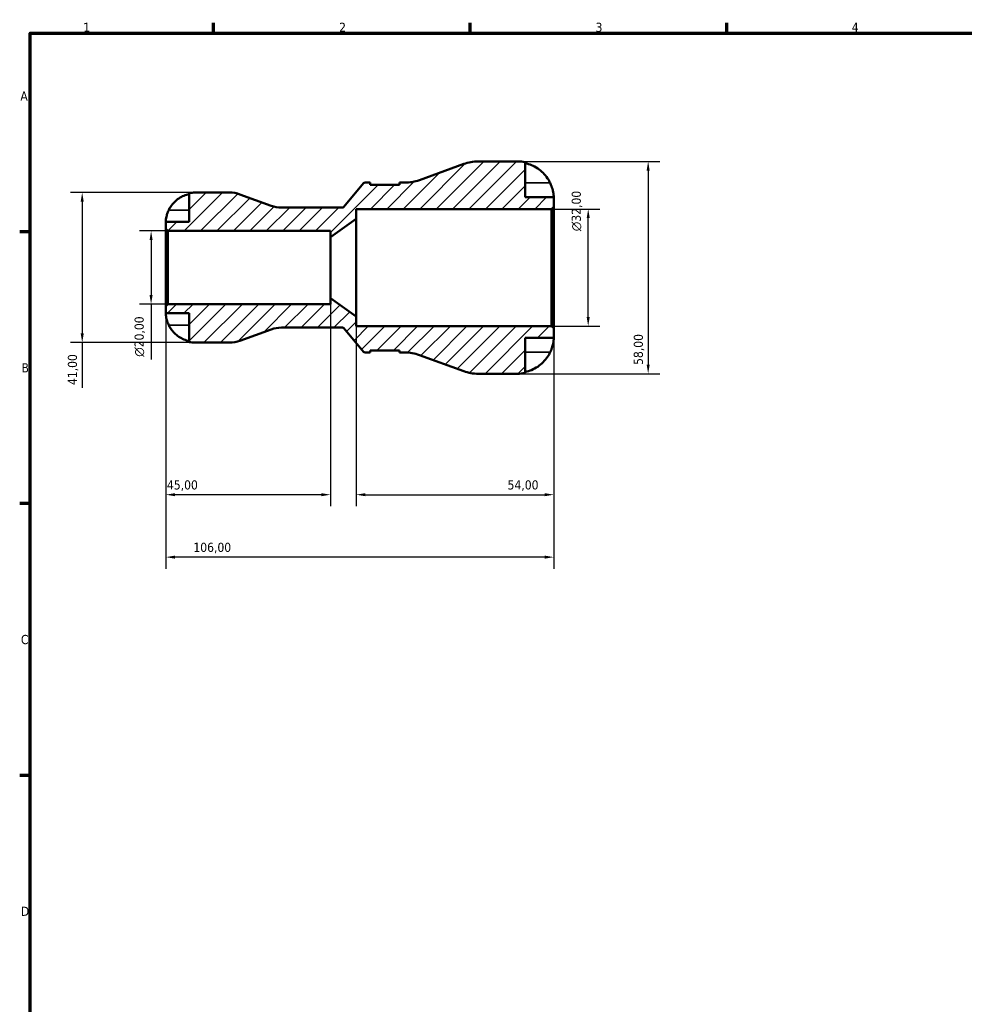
# Model space of a CAD drawing. Header units: millimetres. Extents: x 0 to 905, y 0 to 594.
# Tile 4 of 9: x 17 to 275, y 309 to 578. Entities that reach past the tile are written whole.
import ezdxf

# ---------------------------------------------------------------- set-up
doc = ezdxf.new("R2010")
doc.units = ezdxf.units.MM
for name, color, linetype, lineweight in [('Border (ISO)', 7, 'Continuous', 70), ('Dimension (ISO)', 7, 'Continuous', 25), ('Hatch (ISO)', 7, 'Continuous', 18), ('Visible (ISO)', 7, 'Continuous', 50), ('Visible Narrow (ISO)', 7, 'Continuous', 35)]:
    doc.layers.add(name, color=color, linetype=linetype, lineweight=lineweight)
doc.styles.add('Note Text (ISO)', font='tahoma.ttf')
doc.dimstyles.new('Default (ISO)', dxfattribs={"dimtxt": 2.5, "dimasz": 2.5, "dimexe": 3.175, "dimexo": 0, "dimgap": 0.762, "dimtad": 1, "dimrnd": 1e-08, "dimzin": 0, "dimtxsty": 'Note Text (ISO)', "dimcen": 0.09, "dimdle": 10, "dimclrd": 256, "dimclre": 256, "dimclrt": 232, "dimazin": 0, "dimtfac": 1.40208, "dimtmove": 0, "dimatfit": 3, "dimfxl": 1, "dimtolj": 1, "dimtzin": 0, "dimlwd": -1, "dimlwe": -1, "dimarcsym": 0})

# ---------------------------------------------------------------- blocks, each defined once
blk = doc.blocks.new('Borders Default Border')
at = {"layer": 'Border (ISO)'}
for p, q in [((70.08, 574), (70.08, 576.9)), ((140.17, 574), (140.17, 576.9)), ((210.25, 574), (210.25, 576.9)), ((20, 519.75), (17.1, 519.75)), ((20, 445.5), (17.1, 445.5)), ((20, 371.25), (17.1, 371.25))]:
    blk.add_line(p, q, dxfattribs=at)
at = {"layer": 'Border (ISO)', "flags": 128}
blk.add_lwpolyline([(20, 20), (20, 574), (821, 574), (821, 20), (20, 20)], dxfattribs=at)
at = {"layer": 'Border (ISO)', "color": 232, "true_color": 0xca0064, "char_height": 2.5, "attachment_point": 7, "style": 'Note Text (ISO)'}
for s, insert in [('1', (34.48, 574.4)), ('2', (104.37, 574.4)), ('3', (174.43, 574.35)), ('4', (244.42, 574.4)), ('A', (17.29, 555.62)), ('B', (17.59, 481.37)), ('C', (17.43, 407.08)), ('D', (17.43, 332.88))]:
    blk.add_mtext(s, dxfattribs=dict(at, insert=insert))
blk = doc.blocks.new('*D7')
at = {"layer": 'Defpoints', "color": 0, "transparency": 16777216}
for p in [(153.2, 539), (153.2, 481), (188.8, 481)]:
    blk.add_point(p, dxfattribs=at)
at = {"layer": 'Dimension (ISO)', "transparency": 16777216}
for p, q in [((153.2, 539), (191.97, 539)), ((188.8, 536.5), (188.8, 483.5)), ((153.2, 481), (191.97, 481))]:
    blk.add_line(p, q, dxfattribs=at)
for points in [[(188.38, 536.5), (189.21, 536.5), (188.8, 539)], [(188.38, 483.5), (189.21, 483.5), (188.8, 481)]]:
    blk.add_solid(points, dxfattribs=at)
at = {"layer": 'Dimension (ISO)', "color": 232, "true_color": 0xca0064, "transparency": 16777216, "insert": (184.86, 483.4), "char_height": 2.5, "attachment_point": 1, "rotation": 90, "style": 'Note Text (ISO)'}
blk.add_mtext('\\A1;58,00', dxfattribs=at)
blk = doc.blocks.new('*D8')
at = {"layer": 'Defpoints', "color": 0, "transparency": 16777216}
for p in [(162.42, 526), (172.42, 526), (162.42, 494)]:
    blk.add_point(p, dxfattribs=at)
at = {"layer": 'Dimension (ISO)', "transparency": 16777216}
for p, q in [((162.42, 526), (175.59, 526)), ((172.42, 496.5), (172.42, 523.5)), ((162.42, 494), (175.59, 494))]:
    blk.add_line(p, q, dxfattribs=at)
for points in [[(172, 523.5), (172.84, 523.5), (172.42, 526)], [(172, 496.5), (172.84, 496.5), (172.42, 494)]]:
    blk.add_solid(points, dxfattribs=at)
at = {"layer": 'Dimension (ISO)', "color": 232, "true_color": 0xca0064, "transparency": 16777216, "insert": (167.9, 519.94), "char_height": 2.5, "attachment_point": 1, "rotation": 90, "style": 'Note Text (ISO)'}
blk.add_mtext('\\A1;\\fAIGDT|b0|i0;\\H2.5000;\\ln\\fTahoma|b0|i0;\\H2.5000;32,00', dxfattribs=at)
blk = doc.blocks.new('*D9')
at = {"layer": 'Defpoints', "color": 0, "transparency": 16777216}
for p in [(102, 501.67), (57, 499.42), (57, 447.95)]:
    blk.add_point(p, dxfattribs=at)
at = {"layer": 'Dimension (ISO)', "transparency": 16777216}
for p, q in [((102, 501.67), (102, 444.77)), ((57, 499.42), (57, 444.77)), ((99.5, 447.95), (59.5, 447.95))]:
    blk.add_line(p, q, dxfattribs=at)
for points in [[(59.5, 448.36), (59.5, 447.53), (57, 447.95)], [(99.5, 448.36), (99.5, 447.53), (102, 447.95)]]:
    blk.add_solid(points, dxfattribs=at)
at = {"layer": 'Dimension (ISO)', "color": 232, "true_color": 0xca0064, "transparency": 16777216, "insert": (57.33, 451.88), "char_height": 2.5, "attachment_point": 1, "style": 'Note Text (ISO)'}
blk.add_mtext('\\A1;45,00', dxfattribs=at)
blk = doc.blocks.new('*D10')
at = {"layer": 'Defpoints', "color": 0, "transparency": 16777216}
for p in [(109, 496.67), (163, 493.42), (163, 447.95)]:
    blk.add_point(p, dxfattribs=at)
at = {"layer": 'Dimension (ISO)', "transparency": 16777216}
for p, q in [((109, 496.67), (109, 444.77)), ((163, 493.42), (163, 444.77)), ((111.5, 447.95), (160.5, 447.95))]:
    blk.add_line(p, q, dxfattribs=at)
for points in [[(111.5, 448.36), (111.5, 447.53), (109, 447.95)], [(160.5, 448.36), (160.5, 447.53), (163, 447.95)]]:
    blk.add_solid(points, dxfattribs=at)
at = {"layer": 'Dimension (ISO)', "color": 232, "true_color": 0xca0064, "transparency": 16777216, "insert": (150.4, 451.88), "char_height": 2.5, "attachment_point": 1, "style": 'Note Text (ISO)'}
blk.add_mtext('\\A1;54,00', dxfattribs=at)
blk = doc.blocks.new('*D11')
at = {"layer": 'Defpoints', "color": 0, "transparency": 16777216}
for p in [(57, 499.42), (163, 493.42), (57, 430.89)]:
    blk.add_point(p, dxfattribs=at)
at = {"layer": 'Dimension (ISO)', "transparency": 16777216}
for p, q in [((57, 499.42), (57, 427.71)), ((163, 493.42), (163, 427.71)), ((160.5, 430.89), (59.5, 430.89))]:
    blk.add_line(p, q, dxfattribs=at)
for points in [[(59.5, 431.3), (59.5, 430.47), (57, 430.89)], [(160.5, 431.3), (160.5, 430.47), (163, 430.89)]]:
    blk.add_solid(points, dxfattribs=at)
at = {"layer": 'Dimension (ISO)', "color": 232, "true_color": 0xca0064, "transparency": 16777216, "insert": (64.55, 434.82), "char_height": 2.5, "attachment_point": 1, "style": 'Note Text (ISO)'}
blk.add_mtext('\\A1;106,00', dxfattribs=at)
blk = doc.blocks.new('*D12')
at = {"layer": 'Defpoints', "color": 0, "transparency": 16777216}
for p in [(65, 530.5), (34.18, 489.5), (65, 489.5)]:
    blk.add_point(p, dxfattribs=at)
at = {"layer": 'Dimension (ISO)', "transparency": 16777216}
for p, q in [((65, 530.5), (31, 530.5)), ((34.18, 528), (34.18, 492)), ((65, 489.5), (31, 489.5)), ((34.18, 489.5), (34.18, 477.13))]:
    blk.add_line(p, q, dxfattribs=at)
for points in [[(33.76, 528), (34.6, 528), (34.18, 530.5)], [(33.76, 492), (34.6, 492), (34.18, 489.5)]]:
    blk.add_solid(points, dxfattribs=at)
at = {"layer": 'Dimension (ISO)', "color": 232, "true_color": 0xca0064, "transparency": 16777216, "insert": (30.25, 477.9), "char_height": 2.5, "attachment_point": 1, "rotation": 90, "style": 'Note Text (ISO)'}
blk.add_mtext('\\A1;41,00', dxfattribs=at)
blk = doc.blocks.new('*D13')
at = {"layer": 'Defpoints', "color": 0, "transparency": 16777216}
for p in [(57.58, 520), (53, 500), (57.58, 500)]:
    blk.add_point(p, dxfattribs=at)
at = {"layer": 'Dimension (ISO)', "transparency": 16777216}
for p, q in [((57.58, 520), (49.82, 520)), ((53, 517.5), (53, 502.5)), ((57.58, 500), (49.82, 500)), ((53, 500), (53, 484.87))]:
    blk.add_line(p, q, dxfattribs=at)
for points in [[(52.58, 517.5), (53.42, 517.5), (53, 520)], [(52.58, 502.5), (53.42, 502.5), (53, 500)]]:
    blk.add_solid(points, dxfattribs=at)
at = {"layer": 'Dimension (ISO)', "color": 232, "true_color": 0xca0064, "transparency": 16777216, "insert": (48.48, 485.63), "char_height": 2.5, "attachment_point": 1, "rotation": 90, "style": 'Note Text (ISO)'}
blk.add_mtext('\\A1;\\fAIGDT|b0|i0;\\H2.5000;\\ln\\fTahoma|b0|i0;\\H2.5000;20,00', dxfattribs=at)

msp = doc.modelspace()

# ---------------------------------------------------------------- hatches: boundary and pattern name
at = {"layer": 'Hatch (ISO)'}
h = msp.add_hatch(dxfattribs=at)
h.set_pattern_fill('ANSI31', color=256, scale=25.4, style=0)
h.set_pattern_definition([(45, (0, 0), (-2.245064, 2.245064), [])])
edge = h.paths.add_edge_path()
edge.add_ellipse((142.365, 492.6), major_axis=(-3.967, -10.9), ratio=1, start_angle=0, end_angle=20)
edge.add_line((142.365, 481), (153.2, 481))
edge.add_ellipse((153.2, 490.8), major_axis=(0, -9.8), ratio=1, start_angle=0, end_angle=11.53696)
edge.add_line((155.16, 481.198), (155.16, 490.8))
edge.add_line((155.16, 490.8), (163, 490.8))
edge.add_line((163, 490.8), (163, 493.42))
edge.add_line((163, 493.42), (162.42, 494))
edge.add_line((162.42, 494), (109, 494))
edge.add_line((109, 494), (109, 496.667))
edge.add_line((109, 496.667), (102, 501.667))
edge.add_line((102, 501.667), (102, 500))
edge.add_line((102, 500), (57.58, 500))
edge.add_line((57.58, 500), (57, 499.42))
edge.add_line((57, 499.42), (57, 497.5))
edge.add_line((57, 497.5), (63.4, 497.5))
edge.add_line((63.4, 497.5), (63.4, 489.662))
edge.add_ellipse((65, 497.5), major_axis=(-1.6, -7.838), ratio=1, start_angle=0, end_angle=11.53696)
edge.add_line((65, 489.5), (74.454, 489.5))
edge.add_ellipse((74.454, 497.7), major_axis=(0, -8.2), ratio=1, start_angle=0, end_angle=20)
edge.add_line((77.258, 489.995), (85.806, 493.105))
edge.add_ellipse((88.61, 485.4), major_axis=(-2.805, 7.705), ratio=1, start_angle=340, end_angle=360, ccw=False)
edge.add_line((88.61, 493.6), (105.267, 493.6))
edge.add_ellipse((105.267, 493.1), major_axis=(0, 0.5), ratio=1, start_angle=310, end_angle=360, ccw=False)
edge.add_line((105.65, 493.421), (111.056, 486.979))
edge.add_ellipse((111.439, 487.3), major_axis=(-0.383, -0.321), ratio=1, start_angle=0, end_angle=50)
edge.add_line((111.439, 486.8), (112.889, 486.8))
edge.add_line((112.889, 486.8), (112.889, 487.38))
edge.add_line((112.889, 487.38), (120.889, 487.38))
edge.add_line((120.889, 487.38), (120.889, 486.8))
edge.add_line((120.889, 486.8), (122.339, 486.8))
edge.add_ellipse((122.339, 475.2), major_axis=(0, 11.6), ratio=1, start_angle=340, end_angle=360, ccw=False)
edge.add_line((126.306, 486.1), (138.398, 481.7))
edge = h.paths.add_edge_path()
edge.add_ellipse((142.365, 527.4), major_axis=(0, 11.6), ratio=1, start_angle=0, end_angle=20)
edge.add_line((138.398, 538.3), (126.306, 533.9))
edge.add_ellipse((122.339, 544.8), major_axis=(3.967, -10.9), ratio=1, start_angle=340, end_angle=360, ccw=False)
edge.add_line((122.339, 533.2), (120.889, 533.2))
edge.add_line((120.889, 533.2), (120.889, 532.62))
edge.add_line((120.889, 532.62), (112.889, 532.62))
edge.add_line((112.889, 532.62), (112.889, 533.2))
edge.add_line((112.889, 533.2), (111.439, 533.2))
edge.add_ellipse((111.439, 532.7), major_axis=(0, 0.5), ratio=1, start_angle=0, end_angle=50)
edge.add_line((111.056, 533.021), (105.65, 526.579))
edge.add_ellipse((105.267, 526.9), major_axis=(0.383, -0.321), ratio=1, start_angle=310, end_angle=360, ccw=False)
edge.add_line((105.267, 526.4), (88.61, 526.4))
edge.add_ellipse((88.61, 534.6), major_axis=(0, -8.2), ratio=1, start_angle=340, end_angle=360, ccw=False)
edge.add_line((85.806, 526.895), (77.258, 530.005))
edge.add_ellipse((74.454, 522.3), major_axis=(2.805, 7.705), ratio=1, start_angle=0, end_angle=20)
edge.add_line((74.454, 530.5), (65, 530.5))
edge.add_ellipse((65, 522.5), major_axis=(0, 8), ratio=1, start_angle=0, end_angle=11.53696)
edge.add_line((63.4, 530.338), (63.4, 522.5))
edge.add_line((63.4, 522.5), (57, 522.5))
edge.add_line((57, 522.5), (57, 520.58))
edge.add_line((57, 520.58), (57.58, 520))
edge.add_line((57.58, 520), (102, 520))
edge.add_line((102, 520), (102, 518.333))
edge.add_line((102, 518.333), (109, 523.333))
edge.add_line((109, 523.333), (109, 526))
edge.add_line((109, 526), (162.42, 526))
edge.add_line((162.42, 526), (163, 526.58))
edge.add_line((163, 526.58), (163, 529.2))
edge.add_line((163, 529.2), (155.16, 529.2))
edge.add_line((155.16, 529.2), (155.16, 538.802))
edge.add_ellipse((153.2, 529.2), major_axis=(1.96, 9.602), ratio=1, start_angle=0, end_angle=11.53696)
edge.add_line((153.2, 539), (142.365, 539))

# ---------------------------------------------------------------- linework, layer by layer
at = {"layer": 'Visible (ISO)'}
for p, q in [((138.398, 538.3), (126.306, 533.9)), ((153.2, 539), (142.365, 539)), ((155.16, 529.2), (155.16, 538.802)), ((111.056, 533.021), (105.65, 526.579)), ((112.889, 533.2), (111.439, 533.2)), ((112.889, 532.62), (112.889, 533.2)), ((122.339, 533.2), (120.889, 533.2)), ((120.889, 533.2), (120.889, 532.62)), ((63.4, 530.338), (63.4, 522.5)), ((74.454, 530.5), (65, 530.5)), ((85.806, 526.895), (77.258, 530.005)), ((120.889, 532.62), (112.889, 532.62)), ((163, 529.2), (155.16, 529.2)), ((163, 526.58), (163, 529.2)), ((105.267, 526.4), (88.61, 526.4)), ((109, 523.333), (109, 526)), ((109, 526), (162.42, 526)), ((162.42, 526), (163, 526.58)), ((162.42, 526), (162.42, 494)), ((163, 493.42), (163, 526.58)), ((63.4, 522.5), (57, 522.5)), ((57, 522.5), (57, 520.58)), ((102, 518.333), (109, 523.333)), ((109, 496.667), (109, 523.333)), ((57, 520.58), (57.58, 520)), ((57, 520.58), (57, 499.42)), ((57.58, 520), (102, 520)), ((57.58, 500), (57.58, 520)), ((102, 520), (102, 518.333)), ((102, 501.667), (102, 518.333)), ((109, 496.667), (102, 501.667)), ((102, 501.667), (102, 500)), ((57.58, 500), (57, 499.42)), ((57, 499.42), (57, 497.5)), ((102, 500), (57.58, 500)), ((57, 497.5), (63.4, 497.5)), ((63.4, 497.5), (63.4, 489.662)), ((109, 494), (109, 496.667)), ((77.258, 489.995), (85.806, 493.105)), ((88.61, 493.6), (105.267, 493.6)), ((105.65, 493.421), (111.056, 486.979)), ((162.42, 494), (109, 494)), ((163, 493.42), (162.42, 494)), ((163, 490.8), (163, 493.42)), ((155.16, 481.198), (155.16, 490.8)), ((155.16, 490.8), (163, 490.8)), ((65, 489.5), (74.454, 489.5)), ((112.889, 486.8), (112.889, 487.38)), ((112.889, 487.38), (120.889, 487.38)), ((120.889, 487.38), (120.889, 486.8)), ((111.439, 486.8), (112.889, 486.8)), ((120.889, 486.8), (122.339, 486.8)), ((126.306, 486.1), (138.398, 481.7)), ((142.365, 481), (153.2, 481))]:
    msp.add_line(p, q, dxfattribs=at)
for centre, radius, start, end in [((142.365, 527.4), 11.6, 90, 110), ((153.2, 529.2), 9.8, 78.46304, 90), ((111.439, 532.7), 0.5, 90, 140), ((122.339, 544.8), 11.6, 270, 290), ((65, 522.5), 8, 90, 101.53696), ((74.454, 522.3), 8.2, 70, 90), ((88.61, 534.6), 8.2, 250, 270), ((105.267, 526.9), 0.5, 270, 320), ((88.61, 485.4), 8.2, 90, 110), ((105.267, 493.1), 0.5, 40, 90), ((65, 497.5), 8, 258.46304, 270), ((74.454, 497.7), 8.2, 270, 290), ((111.439, 487.3), 0.5, 220, 270), ((122.339, 475.2), 11.6, 70, 90), ((142.365, 492.6), 11.6, 250, 270), ((153.2, 490.8), 9.8, 270, 281.53696)]:
    msp.add_arc(centre, radius, start, end, dxfattribs=at)
for points, knots in [([(155.16, 538.534), (155.784, 538.405), (156.394, 538.212), (157.493, 537.755), (158.08, 537.445), (159.175, 536.709), (159.684, 536.282), (160.541, 535.42), (160.968, 534.905), (161.599, 533.952), (161.834, 533.534), (162.03, 533.12)], [0.18593259, 0.18593259, 0.18593259, 0.18593259, 0.3614141, 0.3614141, 0.54297439, 0.54297439, 0.72453468, 0.72453468, 0.90763378, 0.90763378, 1.03915102, 1.03915102, 1.03915102, 1.03915102]), ([(162.03, 533.12), (162.108, 532.956), (162.182, 532.79), (162.352, 532.384), (162.442, 532.144), (162.606, 531.659), (162.677, 531.418), (162.819, 530.86), (162.877, 530.56), (162.966, 529.959), (162.985, 529.689), (163.002, 529.303), (163, 529.2), (163, 529.2)], [-0.63236219, -0.63236219, -0.63236219, -0.63236219, -0.57780628, -0.57780628, -0.49917455, -0.49917455, -0.41718021, -0.41718021, -0.30215623, -0.30215623, -0.15543118, -0.15543118, 0, 0, 0, 0]), ([(57.817, 525.7), (57.973, 526.024), (58.157, 526.351), (58.664, 527.118), (59.014, 527.541), (59.714, 528.246), (60.128, 528.595), (61.022, 529.197), (61.501, 529.45), (62.396, 529.823), (62.892, 529.98), (63.4, 530.085)], [4.03217579, 4.03217579, 4.03217579, 4.03217579, 4.13513094, 4.13513094, 4.28512034, 4.28512034, 4.43331426, 4.43331426, 4.58150818, 4.58150818, 4.72425651, 4.72425651, 4.72425651, 4.72425651]), ([(57, 522.5), (57, 522.5), (57, 522.525), (57.001, 522.63), (57.003, 522.714), (57.021, 523.006), (57.045, 523.255), (57.138, 523.763), (57.189, 523.988), (57.3, 524.384), (57.35, 524.544), (57.46, 524.86), (57.518, 525.015), (57.654, 525.347), (57.733, 525.525), (57.817, 525.7)], [0, 0, 0, 0, 0.06960453, 0.06960453, 0.14559569, 0.14559569, 0.26884906, 0.26884906, 0.35168426, 0.35168426, 0.40551291, 0.40551291, 0.45571277, 0.45571277, 0.51333093, 0.51333093, 0.51333093, 0.51333093]), ([(57.817, 494.3), (57.752, 494.436), (57.69, 494.573), (57.543, 494.918), (57.464, 495.125), (57.327, 495.526), (57.269, 495.719), (57.155, 496.154), (57.108, 496.385), (57.03, 496.873), (57.013, 497.098), (56.998, 497.416), (57, 497.5), (57, 497.5)], [-0.5159245, -0.5159245, -0.5159245, -0.5159245, -0.47074715, -0.47074715, -0.40311077, -0.40311077, -0.33740557, -0.33740557, -0.24866964, -0.24866964, -0.12673966, -0.12673966, 0, 0, 0, 0]), ([(63.4, 489.915), (62.892, 490.02), (62.396, 490.177), (61.501, 490.55), (61.022, 490.803), (60.128, 491.405), (59.714, 491.754), (59.014, 492.459), (58.664, 492.882), (58.157, 493.649), (57.973, 493.976), (57.817, 494.3)], [0.1517835, 0.1517835, 0.1517835, 0.1517835, 0.29453183, 0.29453183, 0.44272575, 0.44272575, 0.59091966, 0.59091966, 0.74090906, 0.74090906, 0.84386421, 0.84386421, 0.84386421, 0.84386421]), ([(163, 490.8), (163, 490.8), (163, 490.772), (162.999, 490.658), (162.997, 490.569), (162.98, 490.239), (162.956, 489.94), (162.852, 489.306), (162.79, 489.011), (162.643, 488.465), (162.57, 488.228), (162.401, 487.743), (162.305, 487.497), (162.145, 487.127), (162.089, 487.003), (162.03, 486.88)], [-2.70879316, -2.70879316, -2.70879316, -2.70879316, -2.62794754, -2.62794754, -2.54169351, -2.54169351, -2.38833444, -2.38833444, -2.27838423, -2.27838423, -2.19875847, -2.19875847, -2.11857769, -2.11857769, -2.07769816, -2.07769816, -2.07769816, -2.07769816]), ([(162.03, 486.88), (161.834, 486.466), (161.599, 486.048), (160.968, 485.095), (160.541, 484.58), (159.684, 483.718), (159.175, 483.291), (158.08, 482.555), (157.493, 482.245), (156.394, 481.788), (155.784, 481.595), (155.16, 481.466)], [4.8468971, 4.8468971, 4.8468971, 4.8468971, 4.97841434, 4.97841434, 5.16151344, 5.16151344, 5.34307372, 5.34307372, 5.52463401, 5.52463401, 5.70011552, 5.70011552, 5.70011552, 5.70011552])]:
    msp.add_open_spline(points, degree=3, knots=knots, dxfattribs=at)
at = {"layer": 'Visible Narrow (ISO)'}
for p, q in [((161.687, 533.12), (155.503, 533.12)), ((58.096, 525.7), (63.121, 525.7)), ((58.096, 494.3), (63.121, 494.3)), ((161.687, 486.88), (155.503, 486.88))]:
    msp.add_line(p, q, dxfattribs=at)

# ---------------------------------------------------------------- block references
msp.add_blockref('Borders Default Border', (0, 0))

# ---------------------------------------------------------------- dimensions: what is measured, and where the dimension line sits
at = {"layer": 'Dimension (ISO)'}
for base, p1, p2, angle, override, picture, middle in [((188.797, 481), (153.2, 539), (153.2, 481), 90, {"dimdec": 2, "dimtp": 0, "dimtm": 0, "dimtdec": 2, "dimtofl": 0, "dimatfit": 1}, '*D7', (188.797, 487.5)), ((34.18, 489.5), (65, 530.5), (65, 489.5), 90, {"dimdec": 2, "dimtp": 0, "dimtm": 0, "dimtdec": 2, "dimtofl": 0, "dimatfit": 2}, '*D12', (34.18, 482.067)), ((57, 447.948), (102, 501.667), (57, 499.42), 180, {"dimdec": 2, "dimtp": 0, "dimtm": 0, "dimtdec": 2, "dimtofl": 0, "dimatfit": 1}, '*D9', (61.5, 447.948)), ((57, 430.886), (163, 493.42), (57, 499.42), 180, {"dimdec": 2, "dimtp": 0, "dimtm": 0, "dimtdec": 2, "dimtofl": 0, "dimatfit": 1}, '*D11', (69.5, 430.886)), ((163, 447.948), (109, 496.667), (163, 493.42), 180, {"dimdec": 2, "dimtp": 0, "dimtm": 0, "dimtdec": 2, "dimtofl": 0, "dimatfit": 1}, '*D10', (154.5, 447.948))]:
    dim = msp.add_linear_dim(base=base, p1=p1, p2=p2, angle=angle, dimstyle='Default (ISO)', override=override, dxfattribs=at)
    dim.commit()
    dim.dimension.update_dxf_attribs({"geometry": picture, "text_midpoint": middle, "dimtype": 160})
for base, p1, p2, override, picture, middle in [((172.42, 526), (162.42, 494), (162.42, 526), {"dimdec": 2, "dimtp": 0, "dimtm": 0, "dimtdec": 2, "dimtofl": 0, "dimatfit": 1}, '*D8', (172.42, 525.5)), ((52.999, 500), (57.58, 520), (57.58, 500), {"dimdec": 2, "dimtp": 0, "dimtm": 0, "dimtdec": 2, "dimtofl": 0, "dimatfit": 2}, '*D13', (52.999, 491.183))]:
    dim = msp.add_linear_dim(base=base, p1=p1, p2=p2, angle=90, text='\\fAIGDT|b0|i0;\\H2.5000;\\ln\\fTahoma|b0|i0;\\H2.5000;<>', dimstyle='Default (ISO)', override=override, dxfattribs=at)
    dim.commit()
    dim.dimension.update_dxf_attribs({"geometry": picture, "text_midpoint": middle, "dimtype": 160})

doc.saveas('drawing.dxf')
